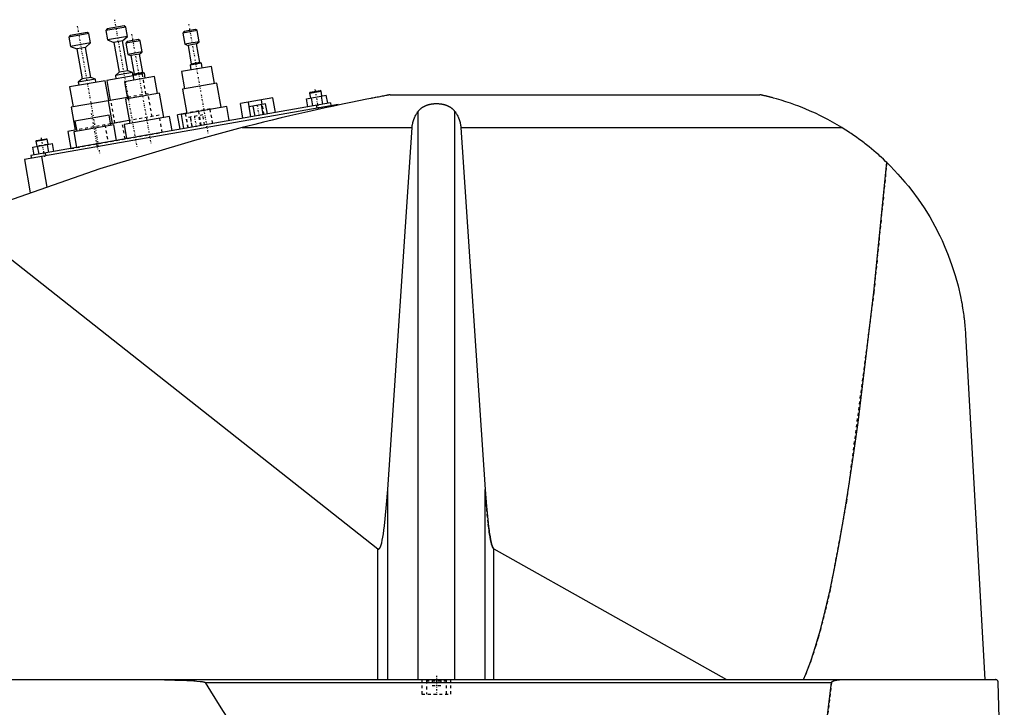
# Model space of a CAD drawing. Extents: x -1056 to 186, y -1 to 900.
# Tile 3 of 4: x -819 to -479, y 560 to 797. Entities that reach past the tile are written whole.
import ezdxf

# ---------------------------------------------------------------- set-up
doc = ezdxf.new("R2010")
doc.units = 0
doc.linetypes.add('CENTER', pattern=[1.5, 0.45, -0.5, 0.05, -0.5])
doc.linetypes.add('DASHED', pattern=[2, 1, -1])
for name, color, linetype in [('AM_0', 7, 'CONTINUOUS'), ('AM_3', 7, 'DASHED'), ('AM_7', 7, 'CENTER')]:
    doc.layers.add(name, color=color, linetype=linetype)

msp = doc.modelspace()

# ---------------------------------------------------------------- linework, layer by layer
at = {"layer": 'AM_0', "color": 7, "linetype": 'CONTINUOUS'}
for p, q in [((-795.01, 792.61), (-801.9, 791.4)), ((-795.59, 793.02), (-801.5, 791.97)), ((-795.01, 792.61), (-795.59, 793.02)), ((-794.44, 789.36), (-795.01, 792.61)), ((-782.21, 794.87), (-789.1, 793.65)), ((-788.69, 794.23), (-789.1, 793.65)), ((-789.1, 793.65), (-788.53, 790.4)), ((-782.79, 795.27), (-788.69, 794.23)), ((-782.21, 794.87), (-782.79, 795.27)), ((-781.63, 791.62), (-782.21, 794.87)), ((-757.62, 793.62), (-762.54, 792.75)), ((-762.13, 793.33), (-762.54, 792.75)), ((-762.54, 792.75), (-761.86, 788.91)), ((-758.2, 794.03), (-762.13, 793.33)), ((-757.62, 793.62), (-758.2, 794.03)), ((-756.94, 789.78), (-757.62, 793.62)), ((-801.5, 791.97), (-801.9, 791.4)), ((-801.9, 791.4), (-801.33, 788.15)), ((-794.44, 789.36), (-801.33, 788.15)), ((-796.2, 787.83), (-794.44, 789.36)), ((-781.63, 791.62), (-788.53, 790.4)), ((-788.53, 790.4), (-786.35, 789.57)), ((-783.39, 790.09), (-786.35, 789.57)), ((-786.35, 789.57), (-784.53, 779.23)), ((-783.39, 790.09), (-781.63, 791.62)), ((-781.57, 779.75), (-783.39, 790.09)), ((-777.31, 790.15), (-782.24, 789.28)), ((-781.83, 789.86), (-782.24, 789.28)), ((-782.24, 789.28), (-781.56, 785.44)), ((-777.89, 790.55), (-781.83, 789.86)), ((-777.31, 790.15), (-777.89, 790.55)), ((-776.64, 786.31), (-777.31, 790.15)), ((-756.94, 789.78), (-761.86, 788.91)), ((-761.86, 788.91), (-760.77, 788.49)), ((-757.82, 789.01), (-760.77, 788.49)), ((-757.82, 789.01), (-756.94, 789.78)), ((-756.69, 782.61), (-757.82, 789.01)), ((-801.33, 788.15), (-799.15, 787.31)), ((-796.2, 787.83), (-799.15, 787.31)), ((-799.15, 787.31), (-797.33, 776.97)), ((-794.37, 777.49), (-796.2, 787.83)), ((-776.64, 786.31), (-781.56, 785.44)), ((-781.56, 785.44), (-780.47, 785.02)), ((-777.52, 785.54), (-780.47, 785.02)), ((-777.52, 785.54), (-776.64, 786.31)), ((-776.39, 779.14), (-777.52, 785.54)), ((-760.77, 788.49), (-759.65, 782.09)), ((-780.47, 785.02), (-779.34, 778.62)), ((-756.15, 782.4), (-760.09, 781.71)), ((-759.65, 782.09), (-760.09, 781.71)), ((-756.69, 782.61), (-759.65, 782.09)), ((-756.15, 782.4), (-756.69, 782.61)), ((-755.85, 780.73), (-756.15, 782.4)), ((-784.53, 779.23), (-785.85, 778.08)), ((-779.94, 779.12), (-785.85, 778.08)), ((-781.57, 779.75), (-784.53, 779.23)), ((-779.94, 779.12), (-781.57, 779.75)), ((-779.75, 778.04), (-779.94, 779.12)), ((-775.84, 778.93), (-779.78, 778.24)), ((-779.34, 778.62), (-779.78, 778.24)), ((-776.39, 779.14), (-779.34, 778.62)), ((-775.84, 778.93), (-776.39, 779.14)), ((-775.55, 777.26), (-775.84, 778.93)), ((-752.65, 781.29), (-762.99, 779.47)), ((-762.99, 779.47), (-761.95, 773.56)), ((-760.09, 781.71), (-759.79, 780.04)), ((-751.61, 775.39), (-752.65, 781.29)), ((-789.35, 776.35), (-801.66, 774.18)), ((-797.33, 776.97), (-798.65, 775.82)), ((-792.74, 776.87), (-798.65, 775.82)), ((-798.65, 775.82), (-798.46, 774.74)), ((-794.37, 777.49), (-797.33, 776.97)), ((-792.74, 776.87), (-794.37, 777.49)), ((-792.55, 775.78), (-792.74, 776.87)), ((-788.13, 769.45), (-789.35, 776.35)), ((-779.75, 778.04), (-788.86, 776.43)), ((-788.86, 776.43), (-787.64, 769.54)), ((-785.85, 778.08), (-785.66, 777)), ((-772.35, 777.82), (-782.69, 776)), ((-782.69, 776), (-781.65, 770.09)), ((-779.78, 778.24), (-779.49, 776.56)), ((-771.3, 771.91), (-772.35, 777.82)), ((-750.87, 775.52), (-762.69, 773.43)), ((-749.39, 767.15), (-750.87, 775.52)), ((-801.66, 774.18), (-800.44, 767.28)), ((-770.57, 772.04), (-782.38, 769.96)), ((-769.09, 763.67), (-770.57, 772.04)), ((-762.69, 773.43), (-761.21, 765.06)), ((-718.79, 772.08), (-714.85, 772.78)), ((-718.58, 772.37), (-718.79, 772.08)), ((-718.79, 772.08), (-718.48, 770.36)), ((-718.58, 772.37), (-715.14, 772.98)), ((-714.85, 772.78), (-715.14, 772.98)), ((-714.54, 771.06), (-714.85, 772.78)), ((-711.6, 768.73), (-815, 750.5)), ((-787.63, 769.54), (-801.18, 767.15)), ((-781.73, 770.58), (-788.38, 769.41)), ((-788.38, 769.41), (-786.99, 761.53)), ((-782.38, 769.96), (-780.91, 761.59)), ((-731.49, 770.4), (-742.71, 768.42)), ((-741.83, 763.4), (-742.71, 768.42)), ((-739.06, 763.89), (-739.95, 768.91)), ((-733.98, 768.34), (-739.67, 767.34)), ((-735.14, 768.14), (-735.42, 769.71)), ((-733.37, 764.89), (-733.98, 768.34)), ((-730.6, 765.38), (-731.49, 770.4)), ((-719.87, 770.12), (-713.05, 771.32)), ((-719.39, 767.36), (-719.87, 770.12)), ((-717.68, 767.66), (-718.17, 770.42)), ((-714.27, 768.26), (-714.75, 771.02)), ((-712.56, 768.56), (-713.05, 771.32)), ((-711.6, 768.73), (-711.42, 767.75)), ((-690.94, 771.5), (-563.33, 771.5)), ((-708.96, 768.18), (-817.29, 749.08)), ((-801.18, 767.15), (-799.79, 759.27)), ((-761.23, 765.16), (-764.38, 764.6)), ((-747.42, 767.49), (-763.18, 764.71)), ((-761.6, 764.99), (-761.61, 765.09)), ((-746.56, 762.57), (-747.42, 767.49)), ((-739.06, 763.89), (-739.67, 767.34)), ((-737.64, 764.14), (-738.24, 767.59)), ((-734.79, 764.64), (-735.4, 768.09)), ((-716.52, 767.86), (-716.35, 766.88)), ((-714.87, 767.14), (-714.78, 766.64)), ((-708.96, 768.18), (-708.91, 767.91)), ((-681.34, 569.6), (-681.34, 765.71)), ((-668.66, 569.6), (-668.66, 765.71)), ((-788, 764.4), (-799.82, 762.32)), ((-799.82, 762.32), (-799.21, 758.87)), ((-787.4, 760.95), (-788, 764.4)), ((-781.08, 762.57), (-787.49, 761.44)), ((-786.99, 761.53), (-787.48, 761.45)), ((-767.12, 764.02), (-782.88, 761.24)), ((-766.25, 759.1), (-767.12, 764.02)), ((-763.49, 759.58), (-764.38, 764.6)), ((-763.18, 764.71), (-762.31, 759.79)), ((-799.31, 759.36), (-802.25, 758.84)), ((-802.25, 758.84), (-801.21, 752.93)), ((-786.41, 761.13), (-800.2, 758.69)), ((-800.2, 758.69), (-799.24, 753.28)), ((-785.46, 755.71), (-786.41, 761.13)), ((-782.88, 761.24), (-782.01, 756.32)), ((-742.03, 760.16), (-683.43, 760.16)), ((-691.83, 635.23), (-683.43, 760.16)), ((-666.57, 760.16), (-535.05, 760.16)), ((-666.57, 760.16), (-658.17, 635.23)), ((-813.33, 755.41), (-809.39, 756.1)), ((-813.12, 755.7), (-813.33, 755.41)), ((-813.33, 755.41), (-813.02, 753.69)), ((-813.12, 755.7), (-809.68, 756.31)), ((-809.39, 756.1), (-809.68, 756.31)), ((-809.08, 754.38), (-809.39, 756.1)), ((-814.41, 753.44), (-807.59, 754.64)), ((-813.93, 750.69), (-814.41, 753.44)), ((-812.22, 750.99), (-812.71, 753.74)), ((-810.08, 751.37), (-809.9, 750.38)), ((-808.81, 751.59), (-809.3, 754.34)), ((-807.1, 751.89), (-807.59, 754.64)), ((-817.29, 749.08), (-815.26, 737.59)), ((-811.38, 750.12), (-809.53, 739.63)), ((-839.33, 728.44), (-695.22, 614.75)), ((-492.34, 688.56), (-485.65, 569.6)), ((-691.83, 569.6), (-691.83, 635.23)), ((-658.17, 569.6), (-658.17, 635.23)), ((-695.22, 569.6), (-695.22, 614.75)), ((-655.15, 614.71), (-574.82, 569.6)), ((-655.15, 569.6), (-655.15, 614.71)), ((-1052.45, 569.6), (-482.05, 569.6)), ((-754.88, 568.63), (-538.61, 568.63)), ((-478.96, 487.5), (-481.05, 568.63))]:
    msp.add_line(p, q, dxfattribs=at)
for points in [[(-690.94, 771.5, 0), (-690.94, 771.5, 0), (-690.94, 771.5, 0), (-690.94, 771.5, 0), (-690.95, 771.5, 0), (-690.95, 771.5, 0), (-690.96, 771.49, 0), (-690.98, 771.49, 0), (-691, 771.49, 0), (-691.02, 771.48, 0), (-691.04, 771.48, 0), (-691.05, 771.48, 0), (-691.06, 771.48, 0), (-691.09, 771.47, 0), (-691.12, 771.47, 0), (-691.15, 771.46, 0), (-691.19, 771.45, 0), (-691.22, 771.45, 0), (-691.24, 771.44, 0), (-691.26, 771.44, 0), (-691.3, 771.43, 0), (-691.35, 771.42, 0), (-691.37, 771.42, 0), (-691.39, 771.41, 0), (-691.44, 771.41, 0), (-691.48, 771.4, 0), (-691.51, 771.39, 0), (-691.53, 771.39, 0), (-691.58, 771.38, 0), (-691.64, 771.37, 0), (-691.69, 771.36, 0), (-691.74, 771.35, 0), (-691.8, 771.34, 0), (-691.83, 771.33, 0), (-691.86, 771.33, 0), (-691.91, 771.32, 0), (-691.97, 771.31, 0), (-692.03, 771.29, 0), (-692.08, 771.28, 0), (-692.14, 771.27, 0), (-692.17, 771.27, 0), (-692.2, 771.26, 0), (-692.26, 771.25, 0), (-692.32, 771.24, 0), (-692.53, 771.2, 0), (-692.91, 771.13, 0), (-693.31, 771.05, 0), (-693.52, 771.01, 0), (-693.73, 770.97, 0), (-694.16, 770.89, 0), (-694.6, 770.8, 0), (-695.06, 770.71, 0), (-695.52, 770.63, 0), (-695.99, 770.53, 0), (-696.22, 770.49, 0), (-696.46, 770.44, 0), (-696.93, 770.35, 0), (-697.41, 770.26, 0), (-697.64, 770.21, 0), (-699.05, 769.93, 0), (-701.78, 769.39, 0), (-704.59, 768.81, 0), (-707.47, 768.21, 0), (-710.41, 767.59, 0), (-713.39, 766.95, 0), (-714.9, 766.62, 0), (-716.41, 766.28, 0), (-719.46, 765.6, 0), (-722.52, 764.91, 0), (-725.58, 764.19, 0), (-728.64, 763.47, 0), (-731.68, 762.74, 0), (-733.19, 762.37, 0), (-734.69, 762.01, 0), (-737.67, 761.27, 0), (-740.59, 760.53, 0), (-742.03, 760.16, 0)], [(-681.34, 765.71, 0), (-681.3, 765.76, 0), (-681.23, 765.86, 0), (-681.15, 765.95, 0), (-681.11, 766, 0), (-681.07, 766.05, 0), (-680.99, 766.14, 0), (-680.91, 766.24, 0), (-680.82, 766.33, 0), (-680.73, 766.42, 0), (-680.63, 766.51, 0), (-680.59, 766.56, 0), (-680.54, 766.6, 0), (-680.44, 766.69, 0), (-680.34, 766.77, 0), (-680.24, 766.85, 0), (-680.14, 766.93, 0), (-680.03, 767.01, 0), (-679.98, 767.05, 0), (-679.93, 767.09, 0), (-679.82, 767.16, 0), (-679.71, 767.23, 0), (-679.66, 767.26, 0), (-679.6, 767.3, 0), (-679.49, 767.36, 0), (-679.39, 767.42, 0), (-679.33, 767.45, 0), (-679.28, 767.48, 0), (-679.17, 767.54, 0), (-679.05, 767.59, 0), (-678.94, 767.65, 0), (-678.82, 767.7, 0), (-678.7, 767.75, 0), (-678.64, 767.78, 0), (-678.58, 767.8, 0), (-678.46, 767.85, 0), (-678.33, 767.9, 0), (-678.21, 767.94, 0), (-678.08, 767.99, 0), (-677.95, 768.03, 0), (-677.88, 768.05, 0), (-677.81, 768.07, 0), (-677.68, 768.1, 0), (-677.55, 768.14, 0), (-677.41, 768.17, 0), (-677.28, 768.2, 0), (-677.14, 768.23, 0), (-677.07, 768.25, 0), (-677, 768.26, 0), (-676.86, 768.28, 0), (-676.72, 768.31, 0), (-676.59, 768.33, 0), (-676.45, 768.35, 0), (-676.31, 768.37, 0), (-676.24, 768.37, 0), (-676.17, 768.38, 0), (-676.03, 768.4, 0), (-675.89, 768.41, 0), (-675.75, 768.42, 0), (-675.61, 768.43, 0), (-675.47, 768.43, 0), (-675.41, 768.44, 0), (-675.34, 768.44, 0), (-675.2, 768.44, 0), (-675.07, 768.44, 0), (-675, 768.44, 0), (-674.93, 768.44, 0), (-674.8, 768.44, 0), (-674.66, 768.44, 0), (-674.59, 768.44, 0), (-674.53, 768.43, 0), (-674.39, 768.43, 0), (-674.25, 768.42, 0), (-674.11, 768.41, 0), (-673.97, 768.4, 0), (-673.83, 768.38, 0), (-673.76, 768.37, 0), (-673.69, 768.37, 0), (-673.55, 768.35, 0), (-673.41, 768.33, 0), (-673.28, 768.31, 0), (-673.14, 768.28, 0), (-673, 768.26, 0), (-672.93, 768.25, 0), (-672.86, 768.23, 0), (-672.72, 768.2, 0), (-672.59, 768.17, 0), (-672.45, 768.14, 0), (-672.32, 768.1, 0), (-672.19, 768.07, 0), (-672.12, 768.05, 0), (-672.05, 768.03, 0), (-671.92, 767.99, 0), (-671.79, 767.94, 0), (-671.67, 767.9, 0), (-671.54, 767.85, 0), (-671.42, 767.8, 0), (-671.36, 767.78, 0), (-671.3, 767.75, 0), (-671.18, 767.7, 0), (-671.06, 767.65, 0), (-670.95, 767.59, 0), (-670.83, 767.54, 0), (-670.72, 767.48, 0), (-670.67, 767.45, 0), (-670.61, 767.42, 0), (-670.51, 767.36, 0), (-670.4, 767.3, 0), (-670.34, 767.26, 0), (-670.29, 767.23, 0), (-670.18, 767.16, 0), (-670.07, 767.09, 0), (-670.02, 767.05, 0), (-669.97, 767.01, 0), (-669.86, 766.93, 0), (-669.76, 766.85, 0), (-669.66, 766.77, 0), (-669.56, 766.69, 0), (-669.46, 766.6, 0), (-669.41, 766.56, 0), (-669.37, 766.51, 0), (-669.27, 766.42, 0), (-669.18, 766.33, 0), (-669.09, 766.24, 0), (-669.01, 766.14, 0), (-668.93, 766.05, 0), (-668.89, 766, 0), (-668.85, 765.95, 0), (-668.77, 765.86, 0), (-668.7, 765.76, 0), (-668.66, 765.71, 0)], [(-535.05, 760.16, 0), (-535.83, 760.64, 0), (-537.44, 761.58, 0), (-539.09, 762.5, 0), (-539.92, 762.95, 0), (-540.77, 763.4, 0), (-542.47, 764.26, 0), (-544.2, 765.08, 0), (-545.93, 765.87, 0), (-547.66, 766.61, 0), (-549.37, 767.3, 0), (-550.23, 767.63, 0), (-551.07, 767.95, 0), (-552.74, 768.54, 0), (-554.36, 769.09, 0), (-555.96, 769.59, 0), (-557.62, 770.08, 0), (-558.6, 770.35, 0), (-558.87, 770.42, 0), (-559.14, 770.5, 0), (-559.28, 770.53, 0), (-559.41, 770.57, 0), (-559.68, 770.64, 0), (-559.94, 770.7, 0), (-560.07, 770.74, 0), (-560.2, 770.77, 0), (-560.46, 770.83, 0), (-560.71, 770.9, 0), (-560.83, 770.93, 0), (-560.95, 770.96, 0), (-561.19, 771.01, 0), (-561.42, 771.07, 0), (-561.65, 771.12, 0), (-561.86, 771.17, 0), (-562.07, 771.22, 0), (-562.18, 771.24, 0), (-562.28, 771.27, 0), (-562.48, 771.31, 0), (-562.67, 771.36, 0), (-562.78, 771.38, 0), (-562.8, 771.39, 0), (-562.83, 771.39, 0), (-562.84, 771.39, 0), (-562.86, 771.4, 0), (-562.89, 771.4, 0), (-562.91, 771.41, 0), (-562.94, 771.41, 0), (-562.96, 771.42, 0), (-562.99, 771.42, 0), (-563, 771.43, 0), (-563.01, 771.43, 0), (-563.03, 771.44, 0), (-563.05, 771.44, 0), (-563.07, 771.44, 0), (-563.1, 771.45, 0), (-563.12, 771.45, 0), (-563.13, 771.46, 0), (-563.13, 771.46, 0), (-563.15, 771.46, 0), (-563.17, 771.47, 0), (-563.18, 771.47, 0), (-563.19, 771.47, 0), (-563.2, 771.47, 0), (-563.22, 771.48, 0), (-563.22, 771.48, 0), (-563.23, 771.48, 0), (-563.24, 771.48, 0), (-563.26, 771.48, 0), (-563.27, 771.49, 0), (-563.28, 771.49, 0), (-563.29, 771.49, 0), (-563.29, 771.49, 0), (-563.3, 771.49, 0), (-563.3, 771.49, 0), (-563.31, 771.5, 0), (-563.32, 771.5, 0), (-563.32, 771.5, 0), (-563.33, 771.5, 0), (-563.33, 771.5, 0), (-563.33, 771.5, 0), (-563.33, 771.5, 0), (-563.33, 771.5, 0), (-563.33, 771.5, 0)], [(-683.43, 760.16, 0), (-683.42, 760.32, 0), (-683.39, 760.65, 0), (-683.34, 760.97, 0), (-683.32, 761.13, 0), (-683.29, 761.3, 0), (-683.22, 761.62, 0), (-683.15, 761.94, 0), (-683.06, 762.26, 0), (-682.97, 762.57, 0), (-682.86, 762.89, 0), (-682.8, 763.04, 0), (-682.74, 763.2, 0), (-682.61, 763.51, 0), (-682.48, 763.81, 0), (-682.33, 764.11, 0), (-682.17, 764.41, 0), (-682, 764.71, 0), (-681.92, 764.86, 0), (-681.83, 765, 0), (-681.64, 765.29, 0), (-681.44, 765.57, 0), (-681.34, 765.71, 0)], [(-668.66, 765.71, 0), (-668.56, 765.57, 0), (-668.36, 765.29, 0), (-668.17, 765, 0), (-668.08, 764.86, 0), (-668, 764.71, 0), (-667.83, 764.41, 0), (-667.67, 764.11, 0), (-667.52, 763.81, 0), (-667.39, 763.51, 0), (-667.26, 763.2, 0), (-667.2, 763.04, 0), (-667.14, 762.89, 0), (-667.03, 762.57, 0), (-666.94, 762.26, 0), (-666.85, 761.94, 0), (-666.78, 761.62, 0), (-666.71, 761.3, 0), (-666.68, 761.13, 0), (-666.66, 760.97, 0), (-666.61, 760.65, 0), (-666.58, 760.32, 0), (-666.57, 760.16, 0)], [(-742.03, 760.16, 0), (-758.52, 755.74, 0), (-791.19, 745.86, 0), (-823.4, 734.59, 0), (-839.33, 728.44, 0)], [(-519.53, 748.09, 0), (-519.92, 748.47, 0), (-520.71, 749.22, 0), (-521.52, 749.97, 0), (-521.92, 750.33, 0), (-522.33, 750.7, 0), (-523.15, 751.42, 0), (-523.98, 752.14, 0), (-524.82, 752.84, 0), (-525.67, 753.53, 0), (-526.53, 754.21, 0), (-526.96, 754.55, 0), (-527.39, 754.89, 0), (-528.26, 755.55, 0), (-529.14, 756.2, 0), (-530.03, 756.84, 0), (-530.93, 757.47, 0), (-531.83, 758.08, 0), (-532.28, 758.39, 0), (-532.74, 758.69, 0), (-533.66, 759.29, 0), (-534.58, 759.87, 0), (-535.05, 760.16, 0)], [(-548.33, 569.6, 0), (-547.49, 571.52, 0), (-545.8, 575.91, 0), (-544.12, 581.01, 0), (-543.28, 583.82, 0), (-542.45, 586.82, 0), (-540.78, 593.33, 0), (-539.13, 600.55, 0), (-537.48, 608.47, 0), (-535.84, 617.08, 0), (-534.22, 626.39, 0), (-533.41, 631.3, 0), (-532.61, 636.38, 0), (-531.01, 647.05, 0), (-529.42, 658.39, 0), (-524, 703.31, 0), (-519.53, 748.09, 0)], [(-519.53, 748.09, 0), (-518.22, 746.79, 0), (-515.68, 744.12, 0), (-513.25, 741.34, 0), (-512.07, 739.91, 0), (-510.93, 738.46, 0), (-508.74, 735.49, 0), (-506.67, 732.43, 0), (-504.72, 729.3, 0), (-502.91, 726.09, 0), (-501.24, 722.81, 0), (-500.45, 721.14, 0), (-499.7, 719.46, 0), (-498.3, 716.06, 0), (-497.03, 712.6, 0), (-495.91, 709.08, 0), (-494.93, 705.5, 0), (-494.09, 701.86, 0), (-493.73, 700.01, 0), (-493.67, 699.71, 0), (-493.56, 699.09, 0), (-493.45, 698.46, 0), (-493.4, 698.15, 0), (-493.35, 697.84, 0), (-493.25, 697.21, 0), (-493.16, 696.59, 0), (-493.07, 695.96, 0), (-492.98, 695.33, 0), (-492.9, 694.69, 0), (-492.86, 694.37, 0), (-492.82, 694.06, 0), (-492.75, 693.42, 0), (-492.68, 692.78, 0), (-492.62, 692.13, 0), (-492.56, 691.49, 0), (-492.5, 690.84, 0), (-492.47, 690.52, 0), (-492.45, 690.19, 0), (-492.4, 689.54, 0), (-492.36, 688.89, 0), (-492.34, 688.56, 0)], [(-695.22, 614.75, 0), (-695.21, 614.75, 0), (-695.21, 614.75, 0), (-695.2, 614.74, 0), (-695.2, 614.74, 0), (-695.2, 614.74, 0), (-695.19, 614.73, 0), (-695.19, 614.73, 0), (-695.18, 614.73, 0), (-695.17, 614.72, 0), (-695.17, 614.72, 0), (-695.17, 614.72, 0), (-695.16, 614.71, 0), (-695.16, 614.71, 0), (-695.15, 614.71, 0), (-695.15, 614.71, 0), (-695.14, 614.7, 0), (-695.14, 614.7, 0), (-695.13, 614.7, 0), (-695.13, 614.7, 0), (-695.12, 614.69, 0), (-695.12, 614.69, 0), (-695.12, 614.69, 0), (-695.11, 614.69, 0), (-695.11, 614.69, 0), (-695.1, 614.68, 0), (-695.1, 614.68, 0), (-695.1, 614.68, 0), (-695.09, 614.68, 0), (-695.08, 614.68, 0), (-695.08, 614.68, 0), (-695.07, 614.68, 0), (-695.07, 614.67, 0), (-695.07, 614.67, 0), (-695.06, 614.67, 0), (-695.06, 614.67, 0), (-695.05, 614.67, 0), (-695.05, 614.67, 0), (-695.04, 614.67, 0), (-695.03, 614.67, 0), (-695.03, 614.67, 0), (-695.03, 614.67, 0), (-695.02, 614.67, 0), (-695.02, 614.67, 0), (-695.01, 614.67, 0), (-695.01, 614.67, 0), (-695, 614.67, 0), (-695, 614.67, 0), (-694.99, 614.67, 0), (-694.99, 614.67, 0), (-694.98, 614.67, 0), (-694.98, 614.67, 0), (-694.97, 614.67, 0), (-694.97, 614.67, 0), (-694.96, 614.67, 0), (-694.96, 614.67, 0), (-694.96, 614.67, 0), (-694.95, 614.67, 0), (-694.94, 614.67, 0), (-694.94, 614.67, 0), (-694.93, 614.67, 0), (-694.93, 614.68, 0), (-694.93, 614.68, 0), (-694.92, 614.68, 0), (-694.92, 614.68, 0), (-694.91, 614.68, 0), (-694.91, 614.68, 0), (-694.9, 614.68, 0), (-694.9, 614.68, 0), (-694.9, 614.69, 0), (-694.89, 614.69, 0), (-694.89, 614.69, 0), (-694.88, 614.69, 0), (-694.88, 614.69, 0), (-694.87, 614.7, 0), (-694.87, 614.7, 0), (-694.86, 614.7, 0), (-694.86, 614.7, 0), (-694.85, 614.7, 0), (-694.85, 614.71, 0), (-694.84, 614.71, 0), (-694.84, 614.71, 0), (-694.83, 614.72, 0), (-694.83, 614.72, 0), (-694.83, 614.72, 0), (-694.82, 614.72, 0), (-694.81, 614.73, 0), (-694.81, 614.73, 0), (-694.8, 614.74, 0), (-694.8, 614.74, 0), (-694.79, 614.74, 0), (-694.79, 614.74, 0), (-694.79, 614.75, 0), (-694.78, 614.75, 0), (-694.78, 614.76, 0), (-694.77, 614.76, 0), (-694.76, 614.77, 0), (-694.76, 614.77, 0), (-694.76, 614.77, 0), (-694.75, 614.78, 0), (-694.75, 614.78, 0), (-694.73, 614.8, 0), (-694.71, 614.82, 0), (-694.69, 614.84, 0), (-694.66, 614.88, 0), (-694.63, 614.92, 0), (-694.61, 614.94, 0), (-694.59, 614.97, 0), (-694.56, 615.02, 0), (-694.52, 615.08, 0), (-694.51, 615.11, 0), (-694.49, 615.14, 0), (-694.46, 615.2, 0), (-694.42, 615.27, 0), (-694.39, 615.34, 0), (-694.36, 615.42, 0), (-694.32, 615.5, 0), (-694.31, 615.54, 0), (-694.29, 615.59, 0), (-694.26, 615.67, 0), (-694.22, 615.77, 0), (-694.11, 616.13, 0), (-693.91, 616.86, 0), (-693.71, 617.73, 0), (-693.52, 618.75, 0), (-693.42, 619.32, 0), (-693.32, 619.92, 0), (-693.13, 621.22, 0), (-692.95, 622.66, 0), (-692.32, 628.77, 0), (-691.83, 635.23, 0)], [(-658.17, 635.23, 0), (-657.73, 629.38, 0), (-657.17, 623.69, 0), (-657.01, 622.31, 0), (-656.84, 621.04, 0), (-656.76, 620.44, 0), (-656.67, 619.88, 0), (-656.5, 618.83, 0), (-656.32, 617.9, 0), (-656.15, 617.08, 0), (-655.97, 616.38, 0), (-655.79, 615.8, 0), (-655.7, 615.56, 0), (-655.68, 615.52, 0), (-655.65, 615.44, 0), (-655.62, 615.37, 0), (-655.61, 615.34, 0), (-655.59, 615.31, 0), (-655.56, 615.24, 0), (-655.53, 615.18, 0), (-655.5, 615.13, 0), (-655.47, 615.07, 0), (-655.44, 615.02, 0), (-655.43, 615, 0), (-655.41, 614.98, 0), (-655.38, 614.93, 0), (-655.35, 614.89, 0), (-655.32, 614.85, 0), (-655.29, 614.82, 0), (-655.26, 614.79, 0), (-655.25, 614.78, 0), (-655.23, 614.76, 0), (-655.21, 614.75, 0), (-655.21, 614.74, 0), (-655.2, 614.74, 0), (-655.2, 614.74, 0), (-655.2, 614.74, 0), (-655.19, 614.73, 0), (-655.19, 614.73, 0), (-655.18, 614.73, 0), (-655.18, 614.72, 0), (-655.17, 614.72, 0), (-655.17, 614.72, 0), (-655.17, 614.72, 0), (-655.16, 614.71, 0), (-655.16, 614.71, 0), (-655.15, 614.71, 0)], [(-775.92, 569.6, 0), (-772.51, 569.59, 0), (-765.33, 569.45, 0), (-761.14, 569.3, 0), (-759.97, 569.24, 0), (-758.82, 569.17, 0), (-758.26, 569.13, 0), (-757.7, 569.09, 0), (-756.58, 568.98, 0), (-755.89, 568.9, 0), (-755.7, 568.87, 0), (-755.5, 568.83, 0), (-755.41, 568.82, 0), (-755.31, 568.8, 0), (-755.21, 568.77, 0), (-755.18, 568.76, 0), (-755.15, 568.76, 0), (-755.13, 568.75, 0), (-755.12, 568.75, 0), (-755.09, 568.74, 0), (-755.06, 568.73, 0), (-755.03, 568.72, 0), (-755, 568.71, 0), (-754.97, 568.69, 0), (-754.95, 568.69, 0), (-754.95, 568.68, 0), (-754.94, 568.68, 0), (-754.94, 568.68, 0), (-754.94, 568.68, 0), (-754.94, 568.68, 0), (-754.93, 568.67, 0), (-754.93, 568.67, 0), (-754.92, 568.67, 0), (-754.92, 568.66, 0), (-754.91, 568.66, 0), (-754.91, 568.66, 0), (-754.91, 568.66, 0), (-754.9, 568.66, 0), (-754.9, 568.65, 0), (-754.9, 568.65, 0), (-754.89, 568.65, 0), (-754.89, 568.64, 0), (-754.89, 568.64, 0), (-754.89, 568.64, 0), (-754.88, 568.63, 0), (-754.88, 568.63, 0), (-754.88, 568.63, 0), (-754.88, 568.63, 0), (-754.88, 568.63, 0), (-754.88, 568.63, 0), (-754.88, 568.63, 0), (-754.88, 568.63, 0), (-754.88, 568.63, 0)], [(-754.88, 568.63, 0), (-753.05, 565.65, 0), (-749.4, 559.81, 0), (-745.75, 554.13, 0), (-743.92, 551.36, 0), (-742.09, 548.63, 0), (-738.44, 543.29, 0), (-734.79, 538.12, 0), (-731.13, 533.11, 0), (-727.48, 528.27, 0), (-723.83, 523.6, 0), (-722, 521.32, 0), (-720.17, 519.09, 0), (-716.52, 514.75, 0), (-712.86, 510.57, 0), (-709.21, 506.57, 0), (-705.56, 502.73, 0), (-701.9, 499.05, 0), (-700.07, 497.28, 0), (-698.25, 495.54, 0), (-694.59, 492.2, 0), (-690.94, 489.03, 0), (-689.11, 487.5, 0)], [(-541.63, 543.92, 0), (-538.61, 568.63, 0)], [(-538.61, 568.63, 0), (-538.61, 568.63, 0), (-538.61, 568.64, 0), (-538.61, 568.64, 0), (-538.61, 568.65, 0), (-538.61, 568.65, 0), (-538.6, 568.65, 0), (-538.6, 568.66, 0), (-538.6, 568.67, 0), (-538.6, 568.67, 0), (-538.6, 568.68, 0), (-538.6, 568.68, 0), (-538.6, 568.68, 0), (-538.59, 568.69, 0), (-538.59, 568.7, 0), (-538.59, 568.7, 0), (-538.59, 568.71, 0), (-538.58, 568.71, 0), (-538.58, 568.72, 0), (-538.58, 568.72, 0), (-538.58, 568.73, 0), (-538.58, 568.73, 0), (-538.57, 568.73, 0), (-538.57, 568.74, 0), (-538.57, 568.74, 0), (-538.57, 568.75, 0), (-538.56, 568.75, 0), (-538.56, 568.75, 0), (-538.56, 568.76, 0), (-538.55, 568.76, 0), (-538.55, 568.77, 0), (-538.55, 568.77, 0), (-538.54, 568.78, 0), (-538.54, 568.78, 0), (-538.54, 568.78, 0), (-538.54, 568.79, 0), (-538.53, 568.79, 0), (-538.52, 568.81, 0), (-538.49, 568.84, 0), (-538.47, 568.86, 0), (-538.44, 568.88, 0), (-538.42, 568.9, 0), (-538.41, 568.91, 0), (-538.38, 568.93, 0), (-538.35, 568.95, 0), (-538.31, 568.97, 0), (-538.28, 568.99, 0), (-538.25, 569.01, 0), (-538.23, 569.02, 0), (-538.21, 569.03, 0), (-538.18, 569.05, 0), (-538.15, 569.06, 0), (-538.13, 569.07, 0), (-538.11, 569.08, 0), (-538.08, 569.09, 0), (-538.04, 569.11, 0), (-538.03, 569.11, 0), (-538.01, 569.12, 0), (-537.98, 569.13, 0), (-537.94, 569.15, 0), (-537.83, 569.19, 0), (-537.62, 569.26, 0), (-537.41, 569.31, 0), (-537.19, 569.36, 0), (-536.97, 569.41, 0), (-536.85, 569.43, 0), (-536.74, 569.45, 0), (-536.51, 569.48, 0), (-536.29, 569.51, 0), (-536.06, 569.54, 0), (-535.83, 569.56, 0), (-535.61, 569.58, 0), (-535.5, 569.58, 0), (-535.38, 569.59, 0), (-535.17, 569.6, 0), (-534.95, 569.6, 0), (-534.85, 569.6, 0)], [(-481.05, 568.63, 0), (-481.05, 568.63, 0), (-481.05, 568.63, 0), (-481.05, 568.64, 0), (-481.05, 568.64, 0), (-481.05, 568.64, 0), (-481.05, 568.65, 0), (-481.05, 568.66, 0), (-481.05, 568.66, 0), (-481.05, 568.67, 0), (-481.05, 568.67, 0), (-481.05, 568.67, 0), (-481.05, 568.68, 0), (-481.05, 568.68, 0), (-481.05, 568.69, 0), (-481.05, 568.69, 0), (-481.05, 568.7, 0), (-481.06, 568.7, 0), (-481.06, 568.71, 0), (-481.06, 568.71, 0), (-481.06, 568.71, 0), (-481.06, 568.72, 0), (-481.06, 568.72, 0), (-481.06, 568.73, 0), (-481.06, 568.73, 0), (-481.06, 568.74, 0), (-481.06, 568.74, 0), (-481.06, 568.74, 0), (-481.06, 568.75, 0), (-481.06, 568.75, 0), (-481.06, 568.76, 0), (-481.06, 568.76, 0), (-481.06, 568.77, 0), (-481.06, 568.77, 0), (-481.06, 568.77, 0), (-481.07, 568.78, 0), (-481.07, 568.78, 0), (-481.07, 568.8, 0), (-481.08, 568.82, 0), (-481.08, 568.85, 0), (-481.09, 568.87, 0), (-481.09, 568.88, 0), (-481.09, 568.89, 0), (-481.1, 568.92, 0), (-481.11, 568.94, 0), (-481.12, 568.96, 0), (-481.12, 568.98, 0), (-481.13, 569, 0), (-481.14, 569.01, 0), (-481.14, 569.01, 0), (-481.15, 569.03, 0), (-481.16, 569.05, 0), (-481.16, 569.06, 0), (-481.17, 569.07, 0), (-481.17, 569.08, 0), (-481.18, 569.1, 0), (-481.19, 569.1, 0), (-481.19, 569.11, 0), (-481.2, 569.13, 0), (-481.21, 569.14, 0), (-481.24, 569.18, 0), (-481.29, 569.25, 0), (-481.34, 569.31, 0), (-481.4, 569.36, 0), (-481.46, 569.41, 0), (-481.49, 569.43, 0), (-481.52, 569.45, 0), (-481.58, 569.48, 0), (-481.64, 569.51, 0), (-481.71, 569.54, 0), (-481.77, 569.56, 0), (-481.83, 569.58, 0), (-481.86, 569.58, 0), (-481.89, 569.59, 0), (-481.96, 569.6, 0), (-482.02, 569.6, 0), (-482.05, 569.6, 0)]]:
    msp.add_polyline3d(points, dxfattribs=at)
at = {"layer": 'AM_3', "color": 6, "linetype": 'DASHED'}
for p, q in [((-776.55, 778.6), (-779.75, 778.04)), ((-775.33, 771.71), (-776.55, 778.6)), ((-774.59, 771.84), (-781.73, 770.58)), ((-773.2, 763.96), (-774.59, 771.84)), ((-787.39, 769.58), (-787.63, 769.54)), ((-786, 761.71), (-787.39, 769.58)), ((-760.73, 760.07), (-761.6, 764.99)), ((-753.15, 766.58), (-761.23, 765.16)), ((-756.2, 760.87), (-757.08, 765.89)), ((-752.27, 761.56), (-753.15, 766.58)), ((-738.35, 767.57), (-737.74, 764.12)), ((-734.69, 764.66), (-735.3, 768.11)), ((-734.53, 764.69), (-735.14, 768.14)), ((-783.54, 762.14), (-786.99, 761.53)), ((-782.5, 756.23), (-783.54, 762.14)), ((-770.74, 764.4), (-781.08, 762.57)), ((-769.7, 758.49), (-770.74, 764.4)), ((-755.65, 764.52), (-761.33, 763.52)), ((-760.72, 760.07), (-761.33, 763.52)), ((-760.02, 763.75), (-759.41, 760.3)), ((-759.3, 760.32), (-759.91, 763.77)), ((-756.46, 760.82), (-757.07, 764.27)), ((-756.35, 760.84), (-756.96, 764.29)), ((-755.04, 761.07), (-755.65, 764.52)), ((-801.21, 752.93), (-769.7, 758.49)), ((-787.48, 761.45), (-799.31, 759.36)), ((-787.49, 761.44), (-789.45, 761.1)), ((-789.45, 761.1), (-788.41, 755.19)), ((-809.3, 754.34), (-813.02, 753.69)), ((-815, 750.5), (-814.83, 749.52)), ((-680, 569.6), (-680, 564.6)), ((-678.1, 569.6), (-678.5, 569.2)), ((-678.5, 569.2), (-678.5, 564.6)), ((-678.5, 569.2), (-671.5, 569.2)), ((-676.5, 569.6), (-676.5, 567.6)), ((-675, 569.6), (-675, 567.6)), ((-673.5, 569.6), (-673.5, 567.6)), ((-671.5, 569.2), (-671.9, 569.6)), ((-671.5, 564.6), (-671.5, 569.2)), ((-670, 564.6), (-670, 569.6)), ((-680, 564.6), (-670, 564.6)), ((-676.5, 567.6), (-673.5, 567.6))]:
    msp.add_line(p, q, dxfattribs=at)
for points in [[(-519.53, 748.09, 0), (-524, 703.31, 0), (-533.41, 631.3, 0), (-539.13, 600.55, 0), (-540.78, 593.33, 0), (-542.45, 586.82, 0), (-543.28, 583.82, 0), (-544.12, 581.01, 0), (-545.8, 575.91, 0), (-547.49, 571.52, 0), (-548.33, 569.6, 0)], [(-655.15, 614.71, 0), (-655.16, 614.71, 0), (-655.16, 614.71, 0), (-655.17, 614.72, 0), (-655.17, 614.72, 0), (-655.17, 614.72, 0), (-655.18, 614.72, 0), (-655.18, 614.73, 0), (-655.19, 614.73, 0), (-655.19, 614.73, 0), (-655.2, 614.74, 0), (-655.2, 614.74, 0), (-655.2, 614.74, 0), (-655.21, 614.74, 0), (-655.21, 614.75, 0), (-655.23, 614.76, 0), (-655.25, 614.78, 0), (-655.26, 614.79, 0), (-655.29, 614.82, 0), (-655.32, 614.85, 0), (-655.35, 614.89, 0), (-655.38, 614.93, 0), (-655.41, 614.98, 0), (-655.43, 615, 0), (-655.44, 615.02, 0), (-655.47, 615.07, 0), (-655.5, 615.13, 0), (-655.53, 615.18, 0), (-655.56, 615.24, 0), (-655.59, 615.31, 0), (-655.61, 615.34, 0), (-655.62, 615.37, 0), (-655.65, 615.44, 0), (-655.68, 615.52, 0), (-655.7, 615.56, 0), (-655.71, 615.6, 0), (-655.74, 615.68, 0), (-655.77, 615.76, 0), (-655.79, 615.8, 0), (-655.8, 615.85, 0), (-655.83, 615.94, 0), (-655.86, 616.03, 0), (-655.97, 616.38, 0), (-656.15, 617.08, 0), (-656.32, 617.9, 0), (-656.5, 618.83, 0), (-656.67, 619.88, 0), (-656.76, 620.44, 0), (-656.84, 621.04, 0), (-657.01, 622.31, 0), (-657.17, 623.69, 0), (-657.73, 629.38, 0), (-658.17, 635.23, 0)], [(-538.61, 568.63, 0), (-541.63, 543.92, 0)]]:
    msp.add_polyline3d(points, dxfattribs=at)
at = {"layer": 'AM_7', "color": 4, "linetype": 'CENTER'}
for p, q in [((-786.21, 797.4), (-778.41, 753.19)), ((-760.56, 795.91), (-753.89, 758.08)), ((-799.01, 795.14), (-791.22, 750.94)), ((-780.26, 792.44), (-773.58, 754.6)), ((-716.96, 773.27), (-715.81, 766.72)), ((-794.2, 764.99), (-792.04, 752.74)), ((-736.18, 764.22), (-736.85, 768.01)), ((-757.85, 760.4), (-758.52, 764.19)), ((-811.51, 756.59), (-810.35, 750.04)), ((-675, 570.9), (-675, 564.3))]:
    msp.add_line(p, q, dxfattribs=at)

doc.saveas('drawing.dxf')
